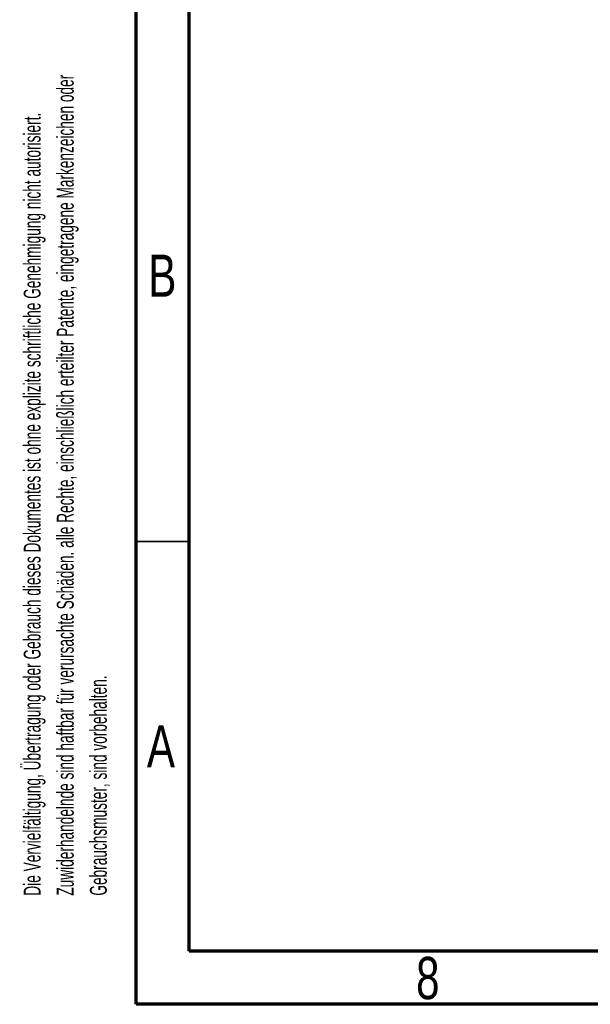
# Model space of a CAD drawing. Header units: millimetres. Extents: x 4 to 415, y 5 to 292.
# Tile 1 of 13: x 4 to 58, y 5 to 98. Entities that reach past the tile are written whole.
import ezdxf

# ---------------------------------------------------------------- set-up
doc = ezdxf.new("R2010")
doc.units = ezdxf.units.MM
doc.styles.add('SLDTEXTSTYLE0', font='TXT', dxfattribs={"width": 0.75})
doc.styles.add('SLDTEXTSTYLE4', font='TXT', dxfattribs={"width": 0.605})

msp = doc.modelspace()

# ---------------------------------------------------------------- linework, layer by layer
at = {"color": 7, "linetype": 'Continuous', "lineweight": 70}
for p, q in [((15, 5), (15, 292)), ((20, 10), (20, 287)), ((410, 10), (20, 10)), ((415, 5), (15, 5))]:
    msp.add_line(p, q, dxfattribs=at)
at = {"color": 7, "linetype": 'Continuous', "lineweight": 35}
msp.add_line((20, 48.5), (15, 48.5), dxfattribs=at)

# ---------------------------------------------------------------- texts
at = {"color": 7, "linetype": 'Continuous', "lineweight": 0, "char_height": 1.5875, "attachment_point": 1, "rotation": 90, "style": 'SLDTEXTSTYLE4'}
for s, insert in [('Zuwiderhandelnde sind haftbar für verursachte Schäden. alle Rechte, einschließlich erteilter Patente, eingetragene Markenzeichen oder', (7.54, 15.214)), ('Die Vervielfältigung, Übertragung oder Gebrauch dieses Dokumentes ist ohne explizite schriftliche Genehmigung nicht autorisiert.', (4.423, 15.214)), ('Gebrauchsmuster, sind vorbehalten.', (10.657, 15.214))]:
    msp.add_mtext(s, dxfattribs=dict(at, insert=insert))
at = {"color": 7, "linetype": 'Continuous', "lineweight": 0, "char_height": 3.969, "attachment_point": 2, "style": 'SLDTEXTSTYLE0'}
for s, insert in [('B', (17.471, 75.485)), ('A', (17.34, 31.235)), ('8', (42.46, 9.456))]:
    msp.add_mtext(s, dxfattribs=dict(at, insert=insert))

doc.saveas('drawing.dxf')
